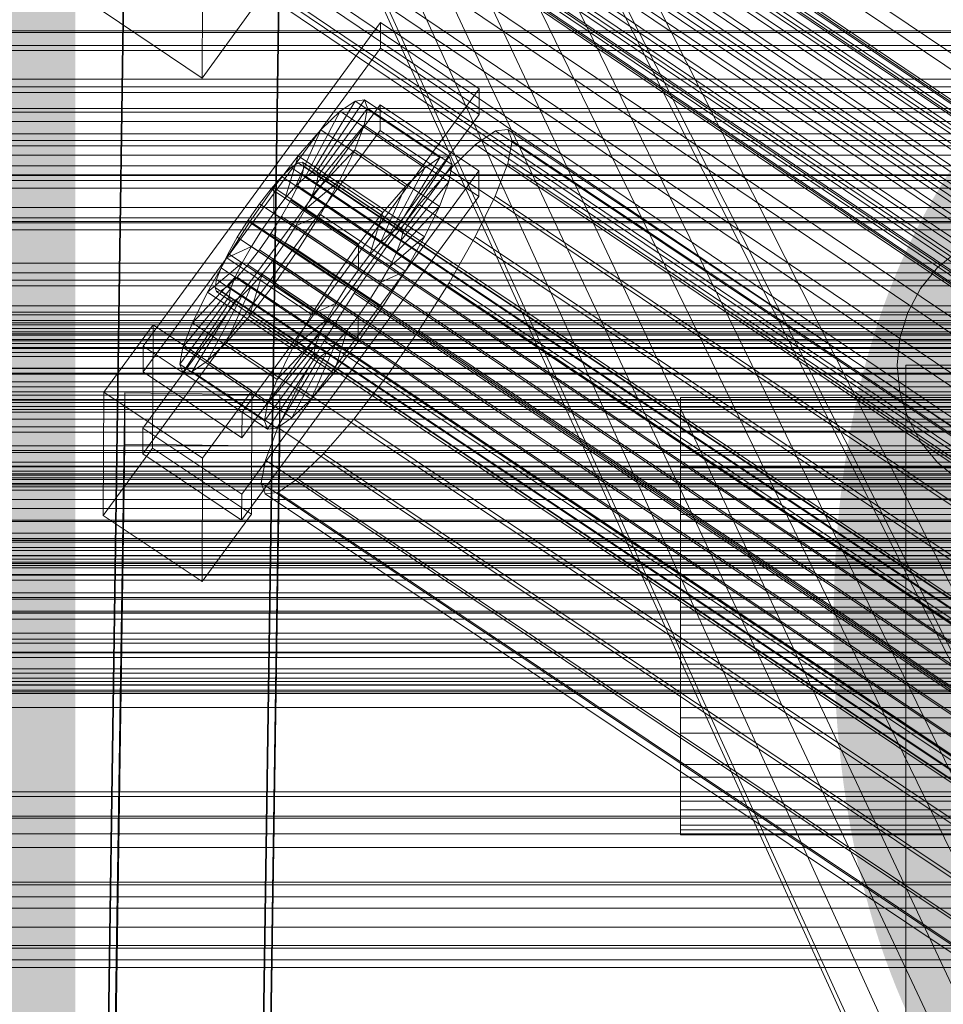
# Model space of a CAD drawing. Header units: millimetres. Extents: x -3490 to 61924, y -72580 to 6847.
# Tile 87 of 256: x -388 to -281, y -35074 to -34960. Entities that reach past the tile are written whole.
import ezdxf

# ---------------------------------------------------------------- set-up
doc = ezdxf.new("R2010")
doc.units = ezdxf.units.MM
for name, color, linetype, lineweight in [('COTAS_O', 1, 'Continuous', 0), ('COTAS_P', 1, 'Continuous', 0), ('frontal_bajante_movil', 7, 'Continuous', 0), ('frontal_C01', 7, 'Continuous', 0), ('frontal_C02', 7, 'Continuous', 0), ('frontal_C03', 7, 'Continuous', 0), ('frontal_mezcladora', 7, 'Continuous', 0), ('frontal_secador', 7, 'Continuous', 0), ('frontal_tolva-C01', 7, 'Continuous', 0)]:
    doc.layers.add(name, color=color, linetype=linetype, lineweight=lineweight)
doc.dimstyles.new('R19_100', dxfattribs={"dimtxt": 250, "dimasz": 150, "dimexe": 150, "dimexo": 80, "dimgap": 100, "dimtad": 1, "dimtih": 1, "dimtoh": 1, "dimdsep": 46, "dimcen": 0.09, "dimadec": 0, "dimazin": 0, "dimtfac": 1, "dimtdec": 4, "dimtofl": 0, "dimtmove": 0, "dimatfit": 3, "dimfxl": 1, "dimtolj": 1, "dimtzin": 0, "dimarcsym": 0})

# ---------------------------------------------------------------- blocks, each defined once
blk = doc.blocks.new('DIM_R29_52')
at = {"layer": 'COTAS_P'}
for p, q in [((-1750, -34600), (-1600, -34555)), ((2600, -34600), (2450, -34555)), ((-1750, -35500), (-1750, -34600)), ((-1750, -34600), (2600, -34600)), ((-1750, -34600), (-1600, -34645)), ((2600, -34600), (2450, -34645)), ((2600, -35500), (2600, -34600))]:
    blk.add_line(p, q, dxfattribs=at)
blk.add_text('4350 P', height=250, dxfattribs=at).set_placement((425, -34500))
blk = doc.blocks.new('DIM_R29_59')
at = {"layer": 'COTAS_O'}
for p, q in [((-1850, -34900), (-1850, -35600)), ((-150, -34900), (-150, -35600)), ((-1850, -35600), (-1700, -35555)), ((-150, -35600), (-300, -35555)), ((-150, -35600), (-1850, -35600)), ((-1850, -35600), (-1700, -35645)), ((-150, -35600), (-300, -35645))]:
    blk.add_line(p, q, dxfattribs=at)
blk.add_text('1700 O', height=250, rotation=180, dxfattribs=at).set_placement((-1000, -35700))
blk = doc.blocks.new('DIM_R29_63')
at = {"layer": 'COTAS_O'}
for p, q in [((-1480, -35300), (-1330, -35255)), ((490, -35300), (340, -35255)), ((-1480, -36000), (-1480, -35300)), ((-1480, -35300), (490, -35300)), ((-1480, -35300), (-1330, -35345)), ((490, -35300), (340, -35345)), ((490, -36000), (490, -35300))]:
    blk.add_line(p, q, dxfattribs=at)
blk.add_text('1970 O', height=250, dxfattribs=at).set_placement((-495, -35200))
blk = doc.blocks.new('DIM_R29_65')
at = {"layer": 'COTAS_O'}
for p, q in [((-1400, -35300), (-1250, -35255)), ((1400, -35300), (1250, -35255)), ((-1400, -36000), (-1400, -35300)), ((-1400, -35300), (1400, -35300)), ((-1400, -35300), (-1250, -35345)), ((1400, -35300), (1250, -35345)), ((1400, -36000), (1400, -35300))]:
    blk.add_line(p, q, dxfattribs=at)
blk.add_text('2800 O', height=250, dxfattribs=at).set_placement((0, -35200))
blk = doc.blocks.new('DIM_R29_66')
at = {"layer": 'COTAS_P'}
for p, q in [((-305, -34680), (395, -34680)), ((395, -34680), (350, -34830)), ((395, -36000), (395, -34680)), ((395, -34680), (440, -34830)), ((395, -36000), (350, -35850)), ((395, -36000), (440, -35850)), ((-305, -36000), (395, -36000))]:
    blk.add_line(p, q, dxfattribs=at)
blk.add_text('1320 P', height=250, rotation=90, dxfattribs=at).set_placement((295, -35340))
blk = doc.blocks.new('DIM_R29_67')
at = {"layer": 'COTAS_P'}
for p, q in [((-305, -35300), (-155, -35255)), ((345, -35300), (195, -35255)), ((-305, -36000), (-305, -35300)), ((-305, -35300), (345, -35300)), ((-305, -35300), (-155, -35345)), ((345, -35300), (195, -35345)), ((345, -36000), (345, -35300))]:
    blk.add_line(p, q, dxfattribs=at)
blk.add_text('650 P', height=250, dxfattribs=at).set_placement((20, -35200))

msp = doc.modelspace()

# ---------------------------------------------------------------- linework, layer by layer
at = {"layer": 'frontal_bajante_movil'}
for p, q in [((-281.314, -34988.686), (-278.889, -34986.696)), ((-283.304, -34991.111), (-281.314, -34988.686)), ((-284.782, -34993.877), (-283.304, -34991.111)), ((-285.693, -34996.879), (-284.782, -34993.877)), ((-286, -35000), (-285.693, -34996.879)), ((-285.693, -35003.121), (-286, -35000)), ((-285, -35000), (-255, -35000)), ((-285, -35775), (-285, -35000)), ((-284.782, -35006.123), (-285.693, -35003.121)), ((-283.304, -35008.889), (-284.782, -35006.123)), ((-281.314, -35011.314), (-283.304, -35008.889)), ((-278.889, -35013.304), (-281.314, -35011.314))]:
    msp.add_line(p, q, dxfattribs=at)
at = {"layer": 'frontal_C01'}
for p, q in [((-355.53, -34918.55), (-141.731, -35062.779)), ((-355.017, -34918.427), (-141.218, -35062.655)), ((-356.348, -34919.176), (-142.549, -35063.404)), ((-355.022, -34919.683), (-141.224, -35063.911)), ((-354.844, -34918.813), (-141.045, -35063.041)), ((-357.415, -34920.26), (-143.617, -35064.489)), ((-358.659, -34921.73), (-144.861, -35065.958)), ((-355.541, -34920.977), (-141.742, -35065.205)), ((-356.363, -34922.608), (-142.565, -35066.836)), ((-146.196, -35067.712), (-359.995, -34923.484)), ((-341.461, -34924.058), (-157.152, -35048.393)), ((-361.332, -34925.404), (-147.533, -35069.632)), ((-357.434, -34924.463), (-143.635, -35068.691)), ((-358.68, -34926.417), (-144.881, -35070.646)), ((-334.981, -34926.536), (-150.672, -35050.87)), ((-362.578, -34927.358), (-148.779, -35071.586)), ((-360.017, -34928.337), (-146.218, -35072.565)), ((-363.648, -34929.214), (-149.85, -35073.442)), ((-160.922, -35053.344), (-345.231, -34929.009)), ((-364.471, -34930.844), (-150.672, -35075.072)), ((-361.352, -34930.091), (-147.554, -35074.32)), ((-364.989, -34932.138), (-151.191, -35076.367)), ((-362.596, -34931.561), (-148.798, -35075.789)), ((-338.003, -34931.772), (-153.694, -35056.107)), ((-365.168, -34933.008), (-151.369, -35077.237)), ((-364.995, -34933.394), (-151.196, -35077.623)), ((-364.482, -34933.271), (-150.683, -35077.499)), ((-363.664, -34932.645), (-149.865, -35076.873)), ((-349.002, -34934.427), (-164.693, -35058.762)), ((-341.52, -34937.288), (-157.211, -35061.622)), ((-352.519, -34939.942), (-168.21, -35064.277)), ((-345.291, -34942.706), (-160.982, -35067.04)), ((-378.512, -35140.762), (-375.644, -34945.651)), ((-357.646, -34945.896), (-360.514, -35141.007)), ((-355.541, -34945.179), (-171.232, -35069.514)), ((-349.061, -34947.657), (-164.752, -35071.991)), ((-357.863, -34949.781), (-173.554, -35074.116)), ((-378.512, -35146.154), (-375.644, -34951.044)), ((-360.514, -35146.4), (-357.646, -34951.289)), ((-352.572, -34951.804), (-168.263, -35076.138)), ((-366.675, -34966.695), (-366.618, -34953.754)), ((-359.326, -34953.434), (-175.016, -35077.768)), ((-355.584, -34954.864), (-171.275, -35079.199)), ((-359.83, -34955.889), (-175.521, -35080.223)), ((-359.341, -34956.979), (-175.032, -35081.313)), ((-357.893, -34956.629), (-173.584, -35080.964)), ((-378.143, -34958.959), (-366.675, -34966.695)), ((-366.675, -34966.695), (-360.939, -34958.809)), ((-450, -34984.295), (450, -34984.295)), ((450, -34995.08), (-450, -34995.08)), ((450, -35017.999), (-450, -35017.999)), ((-450, -35028.784), (450, -35028.784))]:
    msp.add_line(p, q, dxfattribs=at)
at = {"layer": 'frontal_C02'}
for p, q in [((-373.501, -34997.783), (-345.969, -34960.261)), ((-345.981, -34963.241), (-345.969, -34960.261)), ((-345.969, -34960.261), (-334.501, -34967.93)), ((450, -34961.417), (-450, -34961.417)), ((-345.981, -34963.241), (-373.513, -35000.764)), ((-334.513, -34970.91), (-345.981, -34963.241)), ((-334.501, -34967.93), (-362.033, -35005.452)), ((-334.501, -34967.93), (-334.513, -34970.91)), ((-373.539, -35007.321), (-346.008, -34969.798)), ((-353.892, -34977.613), (-348.918, -34969.353)), ((-353.378, -34977.557), (-347.835, -34969.235)), ((-348.918, -34969.353), (-350.645, -34970.54)), ((-347.835, -34969.235), (-348.918, -34969.353)), ((-348.918, -34969.353), (-339.088, -34975.926)), ((-347.835, -34969.235), (-338.005, -34975.808)), ((-347.47, -34970.194), (-347.835, -34969.235)), ((-346.02, -34972.779), (-346.008, -34969.798)), ((-346.008, -34969.798), (-334.539, -34977.467)), ((-362.045, -35008.433), (-334.513, -34970.91)), ((-354.71, -34978.175), (-350.645, -34970.54)), ((-353.205, -34978.012), (-347.47, -34970.194)), ((-350.645, -34970.54), (-352.899, -34972.716)), ((-350.645, -34970.54), (-340.816, -34977.114)), ((-347.847, -34972.166), (-347.47, -34970.194)), ((-347.47, -34970.194), (-337.64, -34976.768)), ((-353.384, -34978.946), (-347.847, -34972.166)), ((-348.941, -34975.016), (-347.847, -34972.166)), ((-347.847, -34972.166), (-338.017, -34978.74)), ((-346.02, -34972.779), (-373.551, -35010.301)), ((-355.777, -34979.206), (-352.899, -34972.716)), ((-352.899, -34972.716), (-355.525, -34975.733)), ((-352.899, -34972.716), (-343.069, -34979.29)), ((-334.551, -34980.448), (-346.02, -34972.779)), ((-332.629, -34972.831), (-334.938, -34974.419)), ((-331.181, -34972.673), (-332.629, -34972.831)), ((-332.629, -34972.831), (-148.32, -35096.086)), ((-330.692, -34973.956), (-331.181, -34972.673)), ((-331.181, -34972.673), (-146.872, -35095.928)), ((-334.938, -34974.419), (-337.95, -34977.328)), ((-334.938, -34974.419), (-150.629, -35097.673)), ((-331.197, -34976.592), (-330.692, -34973.956)), ((-330.692, -34973.956), (-146.383, -35097.211)), ((-353.902, -34980.295), (-348.941, -34975.016)), ((-350.678, -34978.549), (-348.941, -34975.016)), ((-348.941, -34975.016), (-339.111, -34981.589)), ((-355.525, -34975.733), (-358.345, -34979.384)), ((-357.021, -34980.635), (-355.525, -34975.733)), ((-355.53, -34976.517), (-356.348, -34977.08)), ((-355.017, -34976.461), (-355.53, -34976.517)), ((-355.53, -34976.517), (-141.731, -35119.493)), ((-355.525, -34975.733), (-345.695, -34982.306)), ((-354.844, -34976.916), (-355.017, -34976.461)), ((-355.017, -34976.461), (-141.218, -35119.437)), ((-339.088, -34975.926), (-344.062, -34984.186)), ((-338.005, -34975.808), (-343.549, -34984.131)), ((-337.64, -34976.768), (-343.376, -34984.585)), ((-340.816, -34977.114), (-339.088, -34975.926)), ((-339.088, -34975.926), (-338.005, -34975.808)), ((-337.64, -34976.768), (-338.017, -34978.74)), ((-338.005, -34975.808), (-337.64, -34976.768)), ((-332.659, -34980.402), (-331.197, -34976.592)), ((-331.197, -34976.592), (-146.887, -35099.847)), ((-334.539, -34977.467), (-362.071, -35014.99)), ((-356.348, -34977.08), (-357.415, -34978.111)), ((-356.348, -34977.08), (-142.549, -35120.055)), ((-355.541, -34979.2), (-355.022, -34977.85)), ((-355.022, -34977.85), (-354.844, -34976.916)), ((-355.022, -34977.85), (-141.224, -35120.825)), ((-354.844, -34976.916), (-141.045, -35119.891)), ((-354.71, -34978.175), (-353.892, -34977.613)), ((-353.892, -34977.613), (-353.378, -34977.557)), ((-344.062, -34984.186), (-353.892, -34977.613)), ((-343.549, -34984.131), (-353.378, -34977.557)), ((-353.378, -34977.557), (-353.205, -34978.012)), ((-340.816, -34977.114), (-344.88, -34984.749)), ((-343.069, -34979.29), (-340.816, -34977.114)), ((-337.95, -34977.328), (-341.461, -34981.36)), ((-337.95, -34977.328), (-153.641, -35100.582)), ((-334.539, -34977.467), (-334.551, -34980.448)), ((-357.415, -34978.111), (-358.659, -34979.539)), ((-357.415, -34978.111), (-143.617, -35121.086)), ((-355.777, -34979.206), (-354.71, -34978.175)), ((-354.725, -34981.969), (-350.678, -34978.549)), ((-344.88, -34984.749), (-354.71, -34978.175)), ((-353.384, -34978.946), (-353.902, -34980.295)), ((-353.205, -34978.012), (-353.384, -34978.946)), ((-343.554, -34985.519), (-353.384, -34978.946)), ((-343.376, -34984.585), (-353.205, -34978.012)), ((-352.938, -34982.525), (-350.678, -34978.549)), ((-350.678, -34978.549), (-340.848, -34985.123)), ((-338.017, -34978.74), (-343.554, -34985.519)), ((-338.017, -34978.74), (-339.111, -34981.589)), ((-358.345, -34979.384), (-361.166, -34983.421)), ((-358.659, -34979.539), (-359.995, -34981.269)), ((-358.659, -34979.539), (-144.861, -35122.515)), ((-358.345, -34979.384), (-358.357, -34982.365)), ((-348.515, -34985.958), (-358.345, -34979.384)), ((-357.021, -34980.635), (-355.777, -34979.206)), ((-356.363, -34980.873), (-355.541, -34979.2)), ((-345.947, -34985.78), (-355.777, -34979.206)), ((-355.541, -34979.2), (-141.742, -35122.175)), ((-343.069, -34979.29), (-345.947, -34985.78)), ((-345.695, -34982.306), (-343.069, -34979.29)), ((-362.083, -35017.97), (-334.551, -34980.448)), ((-359.995, -34981.269), (-361.332, -34983.181)), ((-146.196, -35124.244), (-359.995, -34981.269)), ((-358.357, -34982.365), (-357.021, -34980.635)), ((-357.434, -34982.757), (-356.363, -34980.873)), ((-347.191, -34987.209), (-357.021, -34980.635)), ((-356.363, -34980.873), (-142.565, -35123.849)), ((-353.902, -34980.295), (-354.725, -34981.969)), ((-344.073, -34986.869), (-353.902, -34980.295)), ((-341.461, -34981.36), (-345.231, -34986.241)), ((-341.461, -34981.36), (-157.152, -35104.615)), ((-334.981, -34985.125), (-332.659, -34980.402)), ((-332.659, -34980.402), (-148.35, -35103.656)), ((-359.693, -34984.277), (-358.357, -34982.365)), ((-358.357, -34982.365), (-348.527, -34988.938)), ((-354.725, -34981.969), (-355.796, -34983.852)), ((-355.796, -34983.852), (-352.938, -34982.525)), ((-355.569, -34986.673), (-352.938, -34982.525)), ((-344.895, -34988.543), (-354.725, -34981.969)), ((-352.938, -34982.525), (-343.108, -34989.099)), ((-348.515, -34985.958), (-345.695, -34982.306)), ((-345.695, -34982.306), (-347.191, -34987.209)), ((-339.111, -34981.589), (-344.073, -34986.869)), ((-339.111, -34981.589), (-340.848, -34985.123)), ((450, -34982.905), (-450, -34982.905)), ((-361.166, -34983.421), (-363.797, -34987.569)), ((-361.332, -34983.181), (-362.578, -34985.146)), ((-361.332, -34983.181), (-147.533, -35126.157)), ((-359.693, -34984.277), (-361.166, -34983.421)), ((-361.166, -34983.421), (-351.336, -34989.995)), ((-358.68, -34984.722), (-357.434, -34982.757)), ((-357.434, -34982.757), (-143.635, -35125.732)), ((-360.939, -34986.242), (-359.693, -34984.277)), ((-360.017, -34986.634), (-358.68, -34984.722)), ((-349.863, -34990.85), (-359.693, -34984.277)), ((-358.68, -34984.722), (-144.881, -35127.697)), ((-355.796, -34983.852), (-357.042, -34985.817)), ((-345.966, -34990.426), (-355.796, -34983.852)), ((-344.88, -34984.749), (-345.947, -34985.78)), ((-344.062, -34984.186), (-344.88, -34984.749)), ((-343.549, -34984.131), (-344.062, -34984.186)), ((-343.554, -34985.519), (-343.376, -34984.585)), ((-343.376, -34984.585), (-343.549, -34984.131)), ((-362.578, -34985.146), (-363.648, -34987.029)), ((-362.578, -34985.146), (-148.779, -35128.121)), ((-357.042, -34985.817), (-358.378, -34987.73)), ((-357.042, -34985.817), (-355.569, -34986.673)), ((-347.212, -34992.391), (-357.042, -34985.817)), ((-351.336, -34989.995), (-348.515, -34985.958)), ((-348.527, -34988.938), (-348.515, -34985.958)), ((-345.947, -34985.78), (-347.191, -34987.209)), ((-340.848, -34985.123), (-344.895, -34988.543)), ((-344.073, -34986.869), (-343.554, -34985.519)), ((-340.848, -34985.123), (-343.108, -34989.099)), ((-338.003, -34990.44), (-334.981, -34985.125)), ((-334.981, -34985.125), (-150.672, -35108.379)), ((-363.648, -34987.029), (-364.471, -34988.703)), ((-360.939, -34986.242), (-363.797, -34987.569)), ((-363.648, -34987.029), (-149.85, -35130.005)), ((-362.01, -34988.125), (-360.939, -34986.242)), ((-361.352, -34988.363), (-360.017, -34986.634)), ((-351.109, -34992.815), (-360.939, -34986.242)), ((-360.017, -34986.634), (-146.218, -35129.609)), ((-358.39, -34990.71), (-355.569, -34986.673)), ((-355.569, -34986.673), (-345.739, -34993.246)), ((-345.231, -34986.241), (-349.002, -34991.638)), ((-160.922, -35109.496), (-345.231, -34986.241)), ((-344.895, -34988.543), (-344.073, -34986.869)), ((-363.797, -34987.569), (-366.057, -34991.545)), ((-362.01, -34988.125), (-366.057, -34991.545)), ((-363.797, -34987.569), (-353.967, -34994.143)), ((-362.833, -34989.799), (-362.01, -34988.125)), ((-352.18, -34994.699), (-362.01, -34988.125)), ((-358.378, -34987.73), (-359.714, -34989.459)), ((-358.378, -34987.73), (-358.39, -34990.71)), ((-348.548, -34994.303), (-358.378, -34987.73)), ((-347.191, -34987.209), (-348.527, -34988.938)), ((-364.471, -34988.703), (-364.989, -34990.053)), ((-364.471, -34988.703), (-150.672, -35131.678)), ((-362.596, -34989.792), (-361.352, -34988.363)), ((-361.352, -34988.363), (-147.554, -35131.339)), ((-348.527, -34988.938), (-349.863, -34990.85)), ((-345.966, -34990.426), (-344.895, -34988.543)), ((-343.108, -34989.099), (-345.966, -34990.426)), ((-343.108, -34989.099), (-345.739, -34993.246)), ((-362.833, -34989.799), (-367.794, -34995.078)), ((-364.989, -34990.053), (-365.168, -34990.987)), ((-364.989, -34990.053), (-151.191, -35133.028)), ((-363.664, -34990.823), (-362.596, -34989.792)), ((-363.351, -34991.148), (-362.833, -34989.799)), ((-353.003, -34996.372), (-362.833, -34989.799)), ((-362.596, -34989.792), (-148.798, -35132.768)), ((-359.714, -34989.459), (-361.21, -34994.361)), ((-359.714, -34989.459), (-360.958, -34990.888)), ((-349.884, -34996.033), (-359.714, -34989.459)), ((-353.967, -34994.143), (-351.336, -34989.995)), ((-351.336, -34989.995), (-349.863, -34990.85)), ((-347.212, -34992.391), (-345.966, -34990.426)), ((-341.52, -34995.985), (-338.003, -34990.44)), ((-338.003, -34990.44), (-153.694, -35113.695)), ((-363.351, -34991.148), (-368.888, -34997.928)), ((-366.057, -34991.545), (-367.794, -34995.078)), ((-366.057, -34991.545), (-356.228, -34998.119)), ((-365.168, -34990.987), (-364.995, -34991.441)), ((-365.168, -34990.987), (-151.369, -35133.962)), ((-364.995, -34991.441), (-364.482, -34991.386)), ((-364.995, -34991.441), (-151.196, -35134.417)), ((-364.482, -34991.386), (-363.664, -34990.823)), ((-364.482, -34991.386), (-150.683, -35134.361)), ((-360.958, -34990.888), (-363.836, -34997.378)), ((-363.664, -34990.823), (-149.865, -35133.798)), ((-363.53, -34992.082), (-363.351, -34991.148)), ((-353.521, -34997.722), (-363.351, -34991.148)), ((-360.958, -34990.888), (-362.025, -34991.919)), ((-361.21, -34994.361), (-358.39, -34990.71)), ((-351.128, -34997.461), (-360.958, -34990.888)), ((-358.39, -34990.71), (-348.56, -34997.284)), ((-349.002, -34991.638), (-352.519, -34997.183)), ((-349.863, -34990.85), (-351.109, -34992.815)), ((-349.002, -34991.638), (-164.693, -35114.893)), ((-363.53, -34992.082), (-369.265, -34999.9)), ((-363.357, -34992.537), (-368.9, -35000.859)), ((-362.843, -34992.481), (-367.817, -35000.741)), ((-362.025, -34991.919), (-366.09, -34999.554)), ((-363.357, -34992.537), (-363.53, -34992.082)), ((-353.7, -34998.656), (-363.53, -34992.082)), ((-362.843, -34992.481), (-363.357, -34992.537)), ((-353.527, -34999.111), (-363.357, -34992.537)), ((-362.025, -34991.919), (-362.843, -34992.481)), ((-353.014, -34999.055), (-362.843, -34992.481)), ((-352.196, -34998.492), (-362.025, -34991.919)), ((-353.967, -34994.143), (-351.109, -34992.815)), ((-351.109, -34992.815), (-352.18, -34994.699)), ((-348.548, -34994.303), (-347.212, -34992.391)), ((-345.739, -34993.246), (-347.212, -34992.391)), ((-345.739, -34993.246), (-348.56, -34997.284)), ((-450, -34994.827), (450, -34994.827)), ((-367.794, -34995.078), (-368.888, -34997.928)), ((-367.794, -34995.078), (-357.964, -35001.652)), ((-363.836, -34997.378), (-361.21, -34994.361)), ((-361.21, -34994.361), (-351.38, -35000.935)), ((-356.228, -34998.119), (-353.967, -34994.143)), ((-356.228, -34998.119), (-352.18, -34994.699)), ((-352.18, -34994.699), (-353.003, -34996.372)), ((-349.884, -34996.033), (-348.548, -34994.303)), ((-348.56, -34997.284), (-348.548, -34994.303)), ((-378.086, -35003.143), (-372.35, -34995.326)), ((-372.408, -35009.632), (-372.35, -34995.326)), ((-372.35, -34995.326), (-360.882, -35002.995)), ((-351.38, -35000.935), (-349.884, -34996.033)), ((-351.128, -34997.461), (-349.884, -34996.033)), ((-345.291, -35001.382), (-341.52, -34995.985)), ((-341.52, -34995.985), (-157.211, -35119.24)), ((-366.09, -34999.554), (-363.836, -34997.378)), ((-363.836, -34997.378), (-354.006, -35003.951)), ((-357.964, -35001.652), (-353.003, -34996.372)), ((-352.519, -34997.183), (-355.541, -35002.499)), ((-353.003, -34996.372), (-353.521, -34997.722)), ((-352.519, -34997.183), (-168.21, -35120.438)), ((-348.56, -34997.284), (-351.38, -35000.935)), ((-373.501, -34997.783), (-373.513, -35000.764)), ((-362.033, -35005.452), (-373.501, -34997.783)), ((-368.888, -34997.928), (-369.265, -34999.9)), ((-368.888, -34997.928), (-359.058, -35004.501)), ((-359.058, -35004.501), (-353.521, -34997.722)), ((-357.964, -35001.652), (-356.228, -34998.119)), ((-356.26, -35006.127), (-352.196, -34998.492)), ((-354.006, -35003.951), (-351.128, -34997.461)), ((-353.521, -34997.722), (-353.7, -34998.656)), ((-353.014, -34999.055), (-352.196, -34998.492)), ((-352.196, -34998.492), (-351.128, -34997.461)), ((-367.817, -35000.741), (-366.09, -34999.554)), ((-366.09, -34999.554), (-356.26, -35006.127)), ((-359.436, -35006.473), (-353.7, -34998.656)), ((-359.07, -35007.433), (-353.527, -34999.111)), ((-357.987, -35007.315), (-353.014, -34999.055)), ((-353.7, -34998.656), (-353.527, -34999.111)), ((-353.527, -34999.111), (-353.014, -34999.055)), ((-373.513, -35000.764), (-362.045, -35008.433)), ((-369.265, -34999.9), (-368.9, -35000.859)), ((-369.265, -34999.9), (-359.436, -35006.473)), ((-368.9, -35000.859), (-367.817, -35000.741)), ((-367.817, -35000.741), (-357.987, -35007.315)), ((-368.9, -35000.859), (-359.07, -35007.433)), ((-359.058, -35004.501), (-357.964, -35001.652)), ((-351.38, -35000.935), (-354.006, -35003.951)), ((-349.061, -35006.263), (-345.291, -35001.382)), ((-345.291, -35001.382), (-160.982, -35124.637)), ((-360.882, -35002.995), (-366.618, -35010.812)), ((-360.882, -35002.995), (-360.939, -35017.301)), ((-355.541, -35002.499), (-357.863, -35007.222)), ((-355.541, -35002.499), (-171.232, -35125.753)), ((-378.512, -35196.616), (-375.644, -35003.211)), ((-378.086, -35003.143), (-378.143, -35017.449)), ((-366.618, -35010.812), (-378.086, -35003.143)), ((-375.644, -35009.172), (-375.644, -35003.211)), ((-375.644, -35003.211), (-357.646, -35003.454)), ((-357.646, -35003.454), (-360.514, -35196.859)), ((-357.646, -35003.454), (-357.646, -35009.416)), ((-354.006, -35003.951), (-356.26, -35006.127)), ((-311.15, -35004.874), (-311.15, -35003.741)), ((-311.15, -35003.741), (-311.15, -35004.337)), ((-311.15, -35003.741), (311.15, -35003.741)), ((-359.436, -35006.473), (-359.058, -35004.501)), ((-311.15, -35004.337), (-311.15, -35006.623)), ((-311.15, -35004.337), (311.15, -35004.337)), ((-311.15, -35007.66), (-311.15, -35004.874)), ((-311.15, -35004.874), (311.15, -35004.874)), ((-362.045, -35008.433), (-362.033, -35005.452)), ((-359.07, -35007.433), (-359.436, -35006.473)), ((-356.26, -35006.127), (-357.987, -35007.315)), ((-352.572, -35010.296), (-349.061, -35006.263)), ((-349.061, -35006.263), (-164.752, -35129.518)), ((-373.539, -35007.321), (-373.551, -35010.301)), ((-362.071, -35014.99), (-373.539, -35007.321)), ((-357.863, -35007.222), (-359.326, -35011.031)), ((-357.987, -35007.315), (-359.07, -35007.433)), ((-357.863, -35007.222), (-173.554, -35130.477)), ((-311.15, -35006.623), (-311.15, -35010.441)), ((-311.15, -35006.623), (311.15, -35006.623)), ((-311.15, -35011.908), (-311.15, -35007.66)), ((-311.15, -35007.66), (311.15, -35007.66)), ((-378.512, -35202.577), (-375.644, -35009.172)), ((-372.408, -35009.632), (-378.143, -35017.449)), ((-357.646, -35009.416), (-375.644, -35009.172)), ((-360.939, -35017.301), (-372.408, -35009.632)), ((-360.514, -35202.821), (-357.646, -35009.416)), ((-373.551, -35010.301), (-362.083, -35017.97)), ((-366.675, -35025.118), (-366.618, -35010.812)), ((-359.326, -35011.031), (-359.83, -35013.667)), ((-359.326, -35011.031), (-175.016, -35134.286)), ((-355.584, -35013.205), (-352.572, -35010.296)), ((-352.572, -35010.296), (-168.263, -35133.55)), ((-311.15, -35010.441), (-311.15, -35015.532)), ((-311.15, -35010.441), (311.15, -35010.441)), ((-311.15, -35017.329), (-311.15, -35011.908)), ((-311.15, -35011.908), (311.15, -35011.908)), ((-357.893, -35014.793), (-355.584, -35013.205)), ((-355.584, -35013.205), (-171.275, -35136.46)), ((-359.83, -35013.667), (-359.341, -35014.95)), ((-359.83, -35013.667), (-175.521, -35136.922)), ((-362.083, -35017.97), (-362.071, -35014.99)), ((-359.341, -35014.95), (-357.893, -35014.793)), ((-359.341, -35014.95), (-175.032, -35138.205)), ((-357.893, -35014.793), (-173.584, -35138.047)), ((-311.15, -35015.532), (-311.15, -35021.549)), ((-311.15, -35015.532), (311.15, -35015.532)), ((-378.143, -35017.449), (-366.675, -35025.118)), ((-366.675, -35025.118), (-360.939, -35017.301)), ((-311.15, -35023.553), (-311.15, -35017.329)), ((-311.15, -35017.329), (311.15, -35017.329)), ((-440, -35020.127), (440, -35020.127)), ((-440, -35020.339), (440, -35020.339)), ((-440, -35020.529), (440, -35020.529)), ((-440, -35021.148), (440, -35021.148)), ((-440, -35021.516), (440, -35021.516)), ((-440, -35022.501), (440, -35022.501)), ((-311.15, -35021.549), (-311.15, -35028.083)), ((311.15, -35021.549), (-311.15, -35021.549)), ((-440, -35023.021), (440, -35023.021)), ((-311.15, -35030.157), (-311.15, -35023.553)), ((-311.15, -35023.553), (311.15, -35023.553)), ((-440, -35024.305), (440, -35024.305)), ((-440, -35024.942), (440, -35024.942)), ((440, -35026.437), (-440, -35026.437)), ((-440, -35027.148), (440, -35027.148)), ((-311.15, -35028.083), (-311.15, -35034.686)), ((-311.15, -35028.083), (311.15, -35028.083)), ((-440, -35028.752), (440, -35028.752)), ((-440, -35029.487), (440, -35029.487)), ((-311.15, -35036.69), (-311.15, -35030.157)), ((-311.15, -35030.157), (311.15, -35030.157)), ((-440, -35031.092), (440, -35031.092)), ((-440, -35031.802), (440, -35031.802)), ((-440, -35033.298), (440, -35033.298)), ((-440, -35033.934), (440, -35033.934)), ((-311.15, -35034.686), (-311.15, -35040.911)), ((-311.15, -35034.686), (311.15, -35034.686)), ((-440, -35035.219), (440, -35035.219)), ((-440, -35035.738), (440, -35035.738)), ((-440, -35036.724), (440, -35036.724)), ((-440, -35037.091), (440, -35037.091)), ((-311.15, -35042.708), (-311.15, -35036.69)), ((-311.15, -35036.69), (311.15, -35036.69)), ((-440, -35037.711), (440, -35037.711)), ((-440, -35037.901), (440, -35037.901)), ((-440, -35038.112), (440, -35038.112)), ((-311.15, -35040.911), (-311.15, -35046.332)), ((-311.15, -35040.911), (311.15, -35040.911)), ((-311.15, -35047.799), (-311.15, -35042.708)), ((-311.15, -35042.708), (311.15, -35042.708)), ((-311.15, -35046.332), (-311.15, -35050.58)), ((-311.15, -35046.332), (311.15, -35046.332)), ((-311.15, -35051.617), (-311.15, -35047.799)), ((-311.15, -35047.799), (311.15, -35047.799)), ((-311.15, -35050.58), (-311.15, -35053.365)), ((-311.15, -35050.58), (311.15, -35050.58)), ((-311.15, -35053.902), (-311.15, -35051.617)), ((-311.15, -35051.617), (311.15, -35051.617)), ((-311.15, -35053.365), (-311.15, -35054.499)), ((-311.15, -35053.365), (311.15, -35053.365)), ((-311.15, -35054.499), (-311.15, -35053.902)), ((-311.15, -35053.902), (311.15, -35053.902)), ((-311.15, -35054.499), (311.15, -35054.499))]:
    msp.add_line(p, q, dxfattribs=at)
at = {"layer": 'frontal_C03'}
for p, q in [((-1500, -34961.228), (1500, -34961.228)), ((1250, -34966.821), (-1250, -34966.821)), ((1250, -34967.703), (-1250, -34967.703)), ((1250, -34968.356), (-1250, -34968.356)), ((1500, -34970.211), (-1500, -34970.211)), ((1250, -34970.664), (-1250, -34970.664)), ((-1250, -34971.721), (1250, -34971.721)), ((-1250, -34973.155), (1250, -34973.155)), ((-1250, -34973.953), (1250, -34973.953)), ((-1250, -34974.537), (1250, -34974.537)), ((1250, -34974.573), (-1250, -34974.573)), ((1250, -34975.63), (-1250, -34975.63)), ((-1250, -34976.875), (1250, -34976.875)), ((1250, -34977.938), (-1250, -34977.938)), ((-1250, -34978.004), (1250, -34978.004)), ((1250, -34978.591), (-1250, -34978.591)), ((1250, -34979.473), (-1250, -34979.473)), ((-1250, -34981.724), (1250, -34981.724)), ((-1250, -34983.32), (1250, -34983.32)), ((-1250, -34988.167), (1250, -34988.167)), ((1250, -34989.279), (-1250, -34989.279)), ((-1250, -34990.123), (1250, -34990.123)), ((1250, -34990.16), (-1250, -34990.16)), ((1250, -34990.814), (-1250, -34990.814)), ((1250, -34993.121), (-1250, -34993.121)), ((-1250, -34994.178), (1250, -34994.178)), ((1500, -34995.334), (-1500, -34995.334)), ((-1268, -34996.141), (1268, -34996.141)), ((-1250, -34995.768), (1250, -34995.768)), ((-1268, -34996.365), (1268, -34996.365)), ((-1268, -34996.53), (1268, -34996.53)), ((-1268, -34997.187), (1268, -34997.187)), ((1250, -34997.031), (-1250, -34997.031)), ((-1268, -34997.505), (1268, -34997.505)), ((-1268, -34998.551), (1268, -34998.551)), ((1250, -34997.949), (-1250, -34997.949)), ((1250, -34998.088), (-1250, -34998.088)), ((-1268, -34999), (1268, -34999)), ((-1268, -35000.363), (1268, -35000.363)), ((1250, -35000.395), (-1250, -35000.395)), ((-1268, -35000.913), (1268, -35000.913)), ((1250, -35001.049), (-1250, -35001.049)), ((1250, -35001.93), (-1250, -35001.93)), ((-1268, -35002.501), (1268, -35002.501)), ((1268, -35003.114), (-1268, -35003.114)), ((-1250, -35004.006), (1250, -35004.006)), ((1530, -35005.129), (-1530, -35005.129)), ((-1500, -35004.317), (1500, -35004.317)), ((-1268, -35004.818), (1268, -35004.818)), ((-1268, -35005.453), (1268, -35005.453)), ((-1250, -35006.264), (1250, -35006.264)), ((-1268, -35007.156), (1268, -35007.156)), ((-1268, -35007.77), (1268, -35007.77)), ((-1268, -35009.357), (1268, -35009.357)), ((-1268, -35009.907), (1268, -35009.907)), ((1530, -35010.129), (-1530, -35010.129)), ((-1268, -35011.271), (1268, -35011.271)), ((-1268, -35011.72), (1268, -35011.72)), ((1250, -35011.737), (-1250, -35011.737)), ((-1268, -35012.766), (1268, -35012.766)), ((-1268, -35013.083), (1268, -35013.083)), ((-1250, -35012.322), (1250, -35012.322)), ((1250, -35012.618), (-1250, -35012.618)), ((1250, -35013.271), (-1250, -35013.271)), ((-1268, -35013.741), (1268, -35013.741)), ((-1268, -35013.905), (1268, -35013.905)), ((-1268, -35014.13), (1268, -35014.13)), ((-1250, -35014.503), (1250, -35014.503)), ((1250, -35015.579), (-1250, -35015.579)), ((-1250, -35016.636), (1250, -35016.636)), ((1250, -35019.488), (-1250, -35019.488)), ((-1250, -35020.147), (1250, -35020.147)), ((1250, -35020.546), (-1250, -35020.546)), ((-1250, -35022.103), (1250, -35022.103)), ((1250, -35022.853), (-1250, -35022.853)), ((1250, -35023.506), (-1250, -35023.506)), ((1250, -35024.388), (-1250, -35024.388)), ((-1250, -35026.95), (1250, -35026.95)), ((-1250, -35028.547), (1250, -35028.547)), ((-1250, -35032.266), (1250, -35032.266)), ((-1250, -35033.395), (1250, -35033.395)), ((-1250, -35035.733), (1250, -35035.733)), ((-1250, -35036.318), (1250, -35036.318)), ((-1250, -35037.115), (1250, -35037.115)), ((1250, -35050.062), (-1250, -35050.062)), ((1250, -35052.554), (-1250, -35052.554)), ((1250, -35054.381), (-1250, -35054.381)), ((-1500, -35055.95), (1500, -35055.95)), ((1250, -35061.687), (-1250, -35061.687)), ((1250, -35065.216), (-1250, -35065.216)), ((1500, -35067.358), (-1500, -35067.358)), ((1500, -35067.643), (-1500, -35067.643)), ((-1270, -35068.997), (1270, -35068.997)), ((1270, -35069.896), (-1270, -35069.896))]:
    msp.add_line(p, q, dxfattribs=at)
at = {"layer": 'frontal_mezcladora'}
for p, q in [((-750, -35049.5), (750, -35049.5)), ((-750, -35060), (750, -35060))]:
    msp.add_line(p, q, dxfattribs=at)
at = {"layer": 'frontal_secador'}
for p, q in [((1250, -34962.924), (-1250, -34962.924)), ((1360, -34963.5), (-1360, -34963.5)), ((1360, -34973.147), (-1360, -34973.147)), ((-1360, -34983.5), (1360, -34983.5)), ((-1250, -34983.5), (1250, -34983.5)), ((1360, -34993.853), (-1360, -34993.853)), ((1360, -35003.5), (-1360, -35003.5)), ((1250, -35004.076), (-1250, -35004.076)), ((1360, -35011.784), (-1360, -35011.784)), ((1360, -35018.141), (-1360, -35018.141)), ((1360, -35022.137), (-1360, -35022.137)), ((1360, -35023.5), (-1360, -35023.5)), ((1250, -35023.25), (-1250, -35023.25)), ((1250, -35039.715), (-1250, -35039.715)), ((1250, -35052.349), (-1250, -35052.349)), ((1250, -35060.291), (-1250, -35060.291)), ((1250, -35063), (-1250, -35063))]:
    msp.add_line(p, q, dxfattribs=at)
at = {"layer": 'frontal_tolva-C01'}
for p, q in [((-225, -35141.614), (-600, -34398.619)), ((-600, -34398.891), (-225, -35222.279)), ((-600, -34400), (-225, -35142.996)), ((-225, -35223.388), (-600, -34400)), ((-363.919, -34858.884), (-221.419, -35141.223)), ((-225, -35142.996), (-367.5, -34860.657)), ((-221.419, -35166.948), (-363.919, -34874.834)), ((-363.877, -34874.92), (-221.377, -35167.034)), ((-225, -35168.721), (-367.5, -34876.607)), ((-221.377, -35195.975), (-363.877, -34892.864)), ((-363.845, -34892.934), (-221.345, -35196.046)), ((-225, -35197.662), (-367.5, -34894.551)), ((-221.345, -35221.771), (-363.845, -34908.884)), ((-367.5, -34910.5), (-225, -35223.388))]:
    msp.add_line(p, q, dxfattribs=at)

# ---------------------------------------------------------------- dimensions: what is measured, and where the dimension line sits
at = {"layer": 'COTAS_O'}
for p1, p2, picture, middle in [((-150, -34900), (-1850, -34900), 'DIM_R29_59', (-1000, -35600)), ((-1480, -36000), (490, -36000), 'DIM_R29_63', (-495, -35300)), ((-1400, -36000), (1400, -36000), 'DIM_R29_65', (0, -35300))]:
    dim = msp.add_aligned_dim(p1=p1, p2=p2, distance=700, text='<> O', dimstyle='R19_100', dxfattribs=at)
    dim.commit()
    dim.dimension.update_dxf_attribs({"geometry": picture, "text_midpoint": middle})
at = {"layer": 'COTAS_P'}
for p1, p2, distance, picture, middle in [((-1750, -35500), (2600, -35500), 900, 'DIM_R29_52', (425, -34600)), ((-305, -36000), (-305, -34680), -700, 'DIM_R29_66', (395, -35340)), ((-305, -36000), (345, -36000), 700, 'DIM_R29_67', (20, -35300))]:
    dim = msp.add_aligned_dim(p1=p1, p2=p2, distance=distance, text='<> P', dimstyle='R19_100', dxfattribs=at)
    dim.commit()
    dim.dimension.update_dxf_attribs({"geometry": picture, "text_midpoint": middle})

doc.saveas('drawing.dxf')
